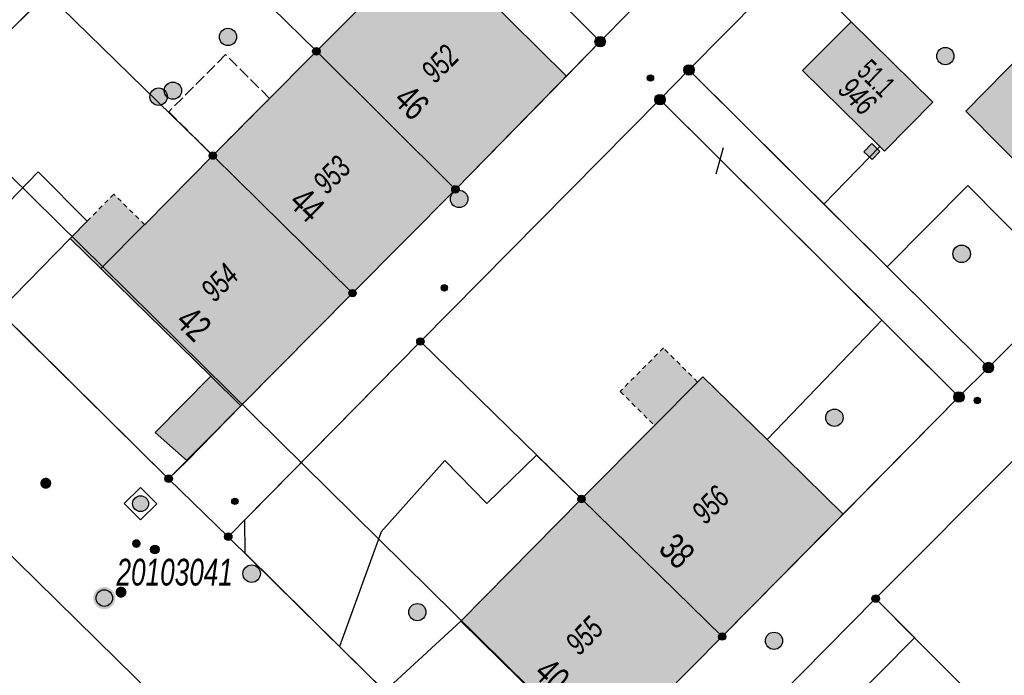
# Model space of a CAD drawing. Header units: metres. Extents: x 2695751 to 2696029, y 1260877 to 1261206.
# Tile 29 of 69: x 2695885 to 2695928, y 1260994 to 1261022. Entities that reach past the tile are written whole.
import ezdxf

# ---------------------------------------------------------------- set-up
doc = ezdxf.new("R2010")
doc.units = ezdxf.units.M
for name, pattern in [('AUSGEZOGEN', [0]), ('STRICHLINIE_S4', [0.66, 0.5, -0.16]), ('VERDECKT2_S2', [0.36, 0.2, -0.16])]:
    doc.linetypes.add(name, pattern=pattern)
for name, color, linetype in [('AV_Flächen (EO)', 7, 'AUSGEZOGEN'), ('AV_Gebäudeflächen (BB)', 7, 'AUSGEZOGEN'), ('AV_Gebäudeflächen (EO)', 7, 'AUSGEZOGEN'), ('AV_Haus-Nr.', 7, 'AUSGEZOGEN'), ('AV_Hinweislinien', 7, 'AUSGEZOGEN'), ('AV_Lagefixpunkt-Nr.', 7, 'AUSGEZOGEN'), ('AV_Linien (BB)', 7, 'AUSGEZOGEN'), ('AV_Linien (EO)', 7, 'AUSGEZOGEN'), ('AV_Proj. Gebäude', 7, 'AUSGEZOGEN'), ('AV_Versicherung-Nr.', 7, 'AUSGEZOGEN'), ('Liegenschaftsgrenzen', 7, 'AUSGEZOGEN'), ('PFAV', 255, 'AUSGEZOGEN'), ('PFAW', 255, 'AUSGEZOGEN'), ('PFGA', 255, 'AUSGEZOGEN'), ('PFWA', 255, 'AUSGEZOGEN'), ('RAEW', 8, 'AUSGEZOGEN'), ('RP_Abstandslinie', 7, 'AUSGEZOGEN')]:
    doc.layers.add(name, color=color, linetype=linetype)
doc.styles.add('ARIAL', font='arial.ttf')

msp = doc.modelspace()

# ---------------------------------------------------------------- hatches: boundary and pattern name
at = {"layer": 'AV_Gebäudeflächen (BB)', "true_color": 0xd2d2d2, "transparency": 33554687}
for points in [[(2695897.9, 1261021.11), (2695903.94, 1261015.11), (2695908.768, 1261020.027), (2695902.759, 1261025.985)], [(2695937.42, 1261017.75), (2695931.35, 1261023.84), (2695926.118, 1261018.508), (2695932.131, 1261012.441)], [(2695921.143, 1261022.387), (2695919.026, 1261020.278), (2695922.378, 1261016.974), (2695922.585, 1261016.77), (2695924.683, 1261018.898)], [(2695897.9, 1261021.11), (2695893.4, 1261016.58), (2695899.47, 1261010.6), (2695903.94, 1261015.11)], [(2695892.278, 1261003.317), (2695894.622, 1261005.71), (2695899.47, 1261010.6), (2695893.4, 1261016.58), (2695890.482, 1261013.628), (2695890.436, 1261013.582), (2695888.537, 1261011.67), (2695893.308, 1261006.997), (2695890.9, 1261004.54)], [(2695909.42, 1261001.66), (2695915.53, 1260995.68), (2695920.791, 1261001.002), (2695917.482, 1261004.242), (2695914.695, 1261006.97), (2695914.466, 1261006.739), (2695912.591, 1261004.852)], [(2695915.53, 1260995.68), (2695909.42, 1261001.66), (2695904.176, 1260996.349), (2695908.41, 1260992.194), (2695910.178, 1260990.46), (2695910.264, 1260990.376)]]:
    msp.add_hatch(color=254, dxfattribs=at).paths.add_polyline_path(points)
at = {"layer": 'AV_Gebäudeflächen (EO)', "true_color": 0xebebeb, "transparency": 33554687}
for points in [[(2695888.537, 1261011.67), (2695890.436, 1261013.582), (2695889.095, 1261014.907), (2695887.938, 1261013.726), (2695887.204, 1261012.976)], [(2695911.102, 1261006.332), (2695912.591, 1261004.852), (2695914.466, 1261006.739), (2695912.976, 1261008.219)]]:
    msp.add_hatch(color=7, dxfattribs=at).paths.add_polyline_path(points)
at = {"layer": 'PFAV', "transparency": 33554687}
for points in [[(2695910.457, 1261021.53), (2695910.453, 1261021.576), (2695910.439, 1261021.62), (2695910.417, 1261021.66), (2695910.387, 1261021.695), (2695910.35, 1261021.723), (2695910.309, 1261021.743), (2695910.264, 1261021.755), (2695910.218, 1261021.757), (2695910.173, 1261021.75), (2695910.13, 1261021.734), (2695910.091, 1261021.71), (2695910.057, 1261021.678), (2695910.031, 1261021.64), (2695910.013, 1261021.598), (2695910.004, 1261021.553), (2695910.004, 1261021.507), (2695910.013, 1261021.462), (2695910.031, 1261021.42), (2695910.057, 1261021.382), (2695910.091, 1261021.35), (2695910.13, 1261021.326), (2695910.173, 1261021.31), (2695910.218, 1261021.303), (2695910.264, 1261021.305), (2695910.309, 1261021.317), (2695910.35, 1261021.337), (2695910.387, 1261021.365), (2695910.417, 1261021.4), (2695910.439, 1261021.44), (2695910.453, 1261021.484)], [(2695898.062, 1261021.11), (2695898.059, 1261021.143), (2695898.049, 1261021.174), (2695898.033, 1261021.203), (2695898.012, 1261021.228), (2695897.986, 1261021.248), (2695897.956, 1261021.262), (2695897.925, 1261021.271), (2695897.892, 1261021.272), (2695897.859, 1261021.267), (2695897.828, 1261021.256), (2695897.801, 1261021.239), (2695897.777, 1261021.216), (2695897.758, 1261021.189), (2695897.745, 1261021.159), (2695897.738, 1261021.126), (2695897.738, 1261021.094), (2695897.745, 1261021.061), (2695897.758, 1261021.031), (2695897.777, 1261021.004), (2695897.801, 1261020.981), (2695897.828, 1261020.964), (2695897.859, 1261020.953), (2695897.892, 1261020.948), (2695897.925, 1261020.949), (2695897.956, 1261020.958), (2695897.986, 1261020.972), (2695898.012, 1261020.992), (2695898.033, 1261021.017), (2695898.049, 1261021.046), (2695898.059, 1261021.077)], [(2695914.317, 1261020.3), (2695914.313, 1261020.346), (2695914.299, 1261020.39), (2695914.277, 1261020.43), (2695914.247, 1261020.465), (2695914.21, 1261020.493), (2695914.169, 1261020.513), (2695914.124, 1261020.525), (2695914.078, 1261020.527), (2695914.033, 1261020.52), (2695913.99, 1261020.504), (2695913.951, 1261020.48), (2695913.917, 1261020.448), (2695913.891, 1261020.41), (2695913.873, 1261020.368), (2695913.864, 1261020.323), (2695913.864, 1261020.277), (2695913.873, 1261020.232), (2695913.891, 1261020.19), (2695913.917, 1261020.152), (2695913.951, 1261020.12), (2695913.99, 1261020.096), (2695914.033, 1261020.08), (2695914.078, 1261020.073), (2695914.124, 1261020.075), (2695914.169, 1261020.087), (2695914.21, 1261020.107), (2695914.247, 1261020.135), (2695914.277, 1261020.17), (2695914.299, 1261020.21), (2695914.313, 1261020.254)], [(2695913.057, 1261019.01), (2695913.053, 1261019.056), (2695913.039, 1261019.1), (2695913.017, 1261019.14), (2695912.987, 1261019.175), (2695912.95, 1261019.203), (2695912.909, 1261019.223), (2695912.864, 1261019.235), (2695912.818, 1261019.237), (2695912.773, 1261019.23), (2695912.73, 1261019.214), (2695912.691, 1261019.19), (2695912.657, 1261019.158), (2695912.631, 1261019.12), (2695912.613, 1261019.078), (2695912.604, 1261019.033), (2695912.604, 1261018.987), (2695912.613, 1261018.942), (2695912.631, 1261018.9), (2695912.657, 1261018.862), (2695912.691, 1261018.83), (2695912.73, 1261018.806), (2695912.773, 1261018.79), (2695912.818, 1261018.783), (2695912.864, 1261018.785), (2695912.909, 1261018.797), (2695912.95, 1261018.817), (2695912.987, 1261018.845), (2695913.017, 1261018.88), (2695913.039, 1261018.92), (2695913.053, 1261018.964)], [(2695893.562, 1261016.58), (2695893.559, 1261016.613), (2695893.549, 1261016.644), (2695893.533, 1261016.673), (2695893.512, 1261016.698), (2695893.486, 1261016.718), (2695893.456, 1261016.732), (2695893.425, 1261016.741), (2695893.392, 1261016.742), (2695893.359, 1261016.737), (2695893.328, 1261016.726), (2695893.301, 1261016.709), (2695893.277, 1261016.686), (2695893.258, 1261016.659), (2695893.245, 1261016.629), (2695893.238, 1261016.596), (2695893.238, 1261016.564), (2695893.245, 1261016.531), (2695893.258, 1261016.501), (2695893.277, 1261016.474), (2695893.301, 1261016.451), (2695893.328, 1261016.434), (2695893.359, 1261016.423), (2695893.392, 1261016.418), (2695893.425, 1261016.419), (2695893.456, 1261016.428), (2695893.486, 1261016.442), (2695893.512, 1261016.462), (2695893.533, 1261016.487), (2695893.549, 1261016.516), (2695893.559, 1261016.547)], [(2695904.102, 1261015.11), (2695904.099, 1261015.143), (2695904.089, 1261015.174), (2695904.073, 1261015.203), (2695904.052, 1261015.228), (2695904.026, 1261015.248), (2695903.996, 1261015.262), (2695903.965, 1261015.271), (2695903.932, 1261015.272), (2695903.899, 1261015.267), (2695903.868, 1261015.256), (2695903.841, 1261015.239), (2695903.817, 1261015.216), (2695903.798, 1261015.189), (2695903.785, 1261015.159), (2695903.778, 1261015.126), (2695903.778, 1261015.094), (2695903.785, 1261015.061), (2695903.798, 1261015.031), (2695903.817, 1261015.004), (2695903.841, 1261014.981), (2695903.868, 1261014.964), (2695903.899, 1261014.953), (2695903.932, 1261014.948), (2695903.965, 1261014.949), (2695903.996, 1261014.958), (2695904.026, 1261014.972), (2695904.052, 1261014.992), (2695904.073, 1261015.017), (2695904.089, 1261015.046), (2695904.099, 1261015.077)], [(2695899.632, 1261010.6), (2695899.629, 1261010.633), (2695899.619, 1261010.664), (2695899.603, 1261010.693), (2695899.582, 1261010.718), (2695899.556, 1261010.738), (2695899.526, 1261010.752), (2695899.495, 1261010.761), (2695899.462, 1261010.762), (2695899.429, 1261010.757), (2695899.398, 1261010.746), (2695899.371, 1261010.729), (2695899.347, 1261010.706), (2695899.328, 1261010.679), (2695899.315, 1261010.649), (2695899.308, 1261010.616), (2695899.308, 1261010.584), (2695899.315, 1261010.551), (2695899.328, 1261010.521), (2695899.347, 1261010.494), (2695899.371, 1261010.471), (2695899.398, 1261010.454), (2695899.429, 1261010.443), (2695899.462, 1261010.438), (2695899.495, 1261010.439), (2695899.526, 1261010.448), (2695899.556, 1261010.462), (2695899.582, 1261010.482), (2695899.603, 1261010.507), (2695899.619, 1261010.536), (2695899.629, 1261010.567)], [(2695902.582, 1261008.5), (2695902.579, 1261008.533), (2695902.569, 1261008.564), (2695902.553, 1261008.593), (2695902.532, 1261008.618), (2695902.506, 1261008.638), (2695902.476, 1261008.652), (2695902.445, 1261008.661), (2695902.412, 1261008.662), (2695902.379, 1261008.657), (2695902.348, 1261008.646), (2695902.321, 1261008.629), (2695902.297, 1261008.606), (2695902.278, 1261008.579), (2695902.265, 1261008.549), (2695902.258, 1261008.516), (2695902.258, 1261008.484), (2695902.265, 1261008.451), (2695902.278, 1261008.421), (2695902.297, 1261008.394), (2695902.321, 1261008.371), (2695902.348, 1261008.354), (2695902.379, 1261008.343), (2695902.412, 1261008.338), (2695902.445, 1261008.339), (2695902.476, 1261008.348), (2695902.506, 1261008.362), (2695902.532, 1261008.382), (2695902.553, 1261008.407), (2695902.569, 1261008.436), (2695902.579, 1261008.467)], [(2695927.327, 1261007.37), (2695927.323, 1261007.416), (2695927.309, 1261007.46), (2695927.287, 1261007.5), (2695927.257, 1261007.535), (2695927.22, 1261007.563), (2695927.179, 1261007.583), (2695927.134, 1261007.595), (2695927.088, 1261007.597), (2695927.043, 1261007.59), (2695927, 1261007.574), (2695926.961, 1261007.55), (2695926.927, 1261007.518), (2695926.901, 1261007.48), (2695926.883, 1261007.438), (2695926.874, 1261007.393), (2695926.874, 1261007.347), (2695926.883, 1261007.302), (2695926.901, 1261007.26), (2695926.927, 1261007.222), (2695926.961, 1261007.19), (2695927, 1261007.166), (2695927.043, 1261007.15), (2695927.088, 1261007.143), (2695927.134, 1261007.145), (2695927.179, 1261007.157), (2695927.22, 1261007.177), (2695927.257, 1261007.205), (2695927.287, 1261007.24), (2695927.309, 1261007.28), (2695927.323, 1261007.324)], [(2695926.047, 1261006.09), (2695926.043, 1261006.136), (2695926.029, 1261006.18), (2695926.007, 1261006.22), (2695925.977, 1261006.255), (2695925.94, 1261006.283), (2695925.899, 1261006.303), (2695925.854, 1261006.315), (2695925.808, 1261006.317), (2695925.763, 1261006.31), (2695925.72, 1261006.294), (2695925.681, 1261006.27), (2695925.647, 1261006.238), (2695925.621, 1261006.2), (2695925.603, 1261006.158), (2695925.594, 1261006.113), (2695925.594, 1261006.067), (2695925.603, 1261006.022), (2695925.621, 1261005.98), (2695925.647, 1261005.942), (2695925.681, 1261005.91), (2695925.72, 1261005.886), (2695925.763, 1261005.87), (2695925.808, 1261005.863), (2695925.854, 1261005.865), (2695925.899, 1261005.877), (2695925.94, 1261005.897), (2695925.977, 1261005.925), (2695926.007, 1261005.96), (2695926.029, 1261006), (2695926.043, 1261006.044)], [(2695891.642, 1261002.54), (2695891.639, 1261002.573), (2695891.629, 1261002.604), (2695891.613, 1261002.633), (2695891.592, 1261002.658), (2695891.566, 1261002.678), (2695891.536, 1261002.692), (2695891.505, 1261002.701), (2695891.472, 1261002.702), (2695891.439, 1261002.697), (2695891.408, 1261002.686), (2695891.381, 1261002.669), (2695891.357, 1261002.646), (2695891.338, 1261002.619), (2695891.325, 1261002.589), (2695891.318, 1261002.556), (2695891.318, 1261002.524), (2695891.325, 1261002.491), (2695891.338, 1261002.461), (2695891.357, 1261002.434), (2695891.381, 1261002.411), (2695891.408, 1261002.394), (2695891.439, 1261002.383), (2695891.472, 1261002.378), (2695891.505, 1261002.379), (2695891.536, 1261002.388), (2695891.566, 1261002.402), (2695891.592, 1261002.422), (2695891.613, 1261002.447), (2695891.629, 1261002.476), (2695891.639, 1261002.507)], [(2695909.582, 1261001.66), (2695909.579, 1261001.693), (2695909.569, 1261001.724), (2695909.553, 1261001.753), (2695909.532, 1261001.778), (2695909.506, 1261001.798), (2695909.476, 1261001.812), (2695909.445, 1261001.821), (2695909.412, 1261001.822), (2695909.379, 1261001.817), (2695909.348, 1261001.806), (2695909.321, 1261001.789), (2695909.297, 1261001.766), (2695909.278, 1261001.739), (2695909.265, 1261001.709), (2695909.258, 1261001.676), (2695909.258, 1261001.644), (2695909.265, 1261001.611), (2695909.278, 1261001.581), (2695909.297, 1261001.554), (2695909.321, 1261001.531), (2695909.348, 1261001.514), (2695909.379, 1261001.503), (2695909.412, 1261001.498), (2695909.445, 1261001.499), (2695909.476, 1261001.508), (2695909.506, 1261001.522), (2695909.532, 1261001.542), (2695909.553, 1261001.567), (2695909.569, 1261001.596), (2695909.579, 1261001.627)], [(2695894.232, 1261000.02), (2695894.229, 1261000.053), (2695894.219, 1261000.084), (2695894.203, 1261000.113), (2695894.182, 1261000.138), (2695894.156, 1261000.158), (2695894.126, 1261000.172), (2695894.095, 1261000.181), (2695894.062, 1261000.182), (2695894.029, 1261000.177), (2695893.998, 1261000.166), (2695893.971, 1261000.149), (2695893.947, 1261000.126), (2695893.928, 1261000.099), (2695893.915, 1261000.069), (2695893.908, 1261000.036), (2695893.908, 1261000.004), (2695893.915, 1260999.971), (2695893.928, 1260999.941), (2695893.947, 1260999.914), (2695893.971, 1260999.891), (2695893.998, 1260999.874), (2695894.029, 1260999.863), (2695894.062, 1260999.858), (2695894.095, 1260999.859), (2695894.126, 1260999.868), (2695894.156, 1260999.882), (2695894.182, 1260999.902), (2695894.203, 1260999.927), (2695894.219, 1260999.956), (2695894.229, 1260999.987)], [(2695889.167, 1260997.351), (2695889.158, 1260997.448), (2695889.128, 1260997.541), (2695889.081, 1260997.627), (2695889.017, 1260997.701), (2695888.94, 1260997.76), (2695888.853, 1260997.803), (2695888.758, 1260997.828), (2695888.661, 1260997.833), (2695888.564, 1260997.818), (2695888.473, 1260997.784), (2695888.39, 1260997.732), (2695888.319, 1260997.665), (2695888.263, 1260997.585), (2695888.225, 1260997.495), (2695888.205, 1260997.4), (2695888.205, 1260997.302), (2695888.225, 1260997.207), (2695888.263, 1260997.117), (2695888.319, 1260997.037), (2695888.39, 1260996.97), (2695888.473, 1260996.918), (2695888.564, 1260996.884), (2695888.661, 1260996.869), (2695888.758, 1260996.874), (2695888.853, 1260996.899), (2695888.94, 1260996.942), (2695889.017, 1260997.001), (2695889.081, 1260997.075), (2695889.128, 1260997.161), (2695889.158, 1260997.254)], [(2695922.362, 1260997.33), (2695922.359, 1260997.363), (2695922.349, 1260997.394), (2695922.333, 1260997.423), (2695922.312, 1260997.448), (2695922.286, 1260997.468), (2695922.256, 1260997.482), (2695922.225, 1260997.491), (2695922.192, 1260997.492), (2695922.159, 1260997.487), (2695922.128, 1260997.476), (2695922.101, 1260997.459), (2695922.077, 1260997.436), (2695922.058, 1260997.409), (2695922.045, 1260997.379), (2695922.038, 1260997.346), (2695922.038, 1260997.314), (2695922.045, 1260997.281), (2695922.058, 1260997.251), (2695922.077, 1260997.224), (2695922.101, 1260997.201), (2695922.128, 1260997.184), (2695922.159, 1260997.173), (2695922.192, 1260997.168), (2695922.225, 1260997.169), (2695922.256, 1260997.178), (2695922.286, 1260997.192), (2695922.312, 1260997.212), (2695922.333, 1260997.237), (2695922.349, 1260997.266), (2695922.359, 1260997.297)], [(2695915.692, 1260995.68), (2695915.689, 1260995.713), (2695915.679, 1260995.744), (2695915.663, 1260995.773), (2695915.642, 1260995.798), (2695915.616, 1260995.818), (2695915.586, 1260995.832), (2695915.555, 1260995.841), (2695915.522, 1260995.842), (2695915.489, 1260995.837), (2695915.458, 1260995.826), (2695915.431, 1260995.809), (2695915.407, 1260995.786), (2695915.388, 1260995.759), (2695915.375, 1260995.729), (2695915.368, 1260995.696), (2695915.368, 1260995.664), (2695915.375, 1260995.631), (2695915.388, 1260995.601), (2695915.407, 1260995.574), (2695915.431, 1260995.551), (2695915.458, 1260995.534), (2695915.489, 1260995.523), (2695915.522, 1260995.518), (2695915.555, 1260995.519), (2695915.586, 1260995.528), (2695915.616, 1260995.542), (2695915.642, 1260995.562), (2695915.663, 1260995.587), (2695915.679, 1260995.616), (2695915.689, 1260995.647)]]:
    msp.add_hatch(color=7, dxfattribs=at).paths.add_polyline_path(points)
at = {"layer": 'PFAW', "transparency": 33554687}
for color, points in [(7, [(2695894.433, 1261021.737), (2695894.425, 1261021.812), (2695894.403, 1261021.885), (2695894.366, 1261021.951), (2695894.316, 1261022.008), (2695894.256, 1261022.055), (2695894.188, 1261022.088), (2695894.115, 1261022.107), (2695894.039, 1261022.111), (2695893.964, 1261022.1), (2695893.893, 1261022.073), (2695893.828, 1261022.033), (2695893.773, 1261021.981), (2695893.73, 1261021.919), (2695893.7, 1261021.849), (2695893.685, 1261021.775), (2695893.685, 1261021.699), (2695893.7, 1261021.624), (2695893.73, 1261021.555), (2695893.773, 1261021.492), (2695893.828, 1261021.44), (2695893.893, 1261021.4), (2695893.964, 1261021.374), (2695894.039, 1261021.362), (2695894.115, 1261021.366), (2695894.188, 1261021.385), (2695894.256, 1261021.418), (2695894.316, 1261021.465), (2695894.366, 1261021.522), (2695894.403, 1261021.589), (2695894.425, 1261021.661)]), (7, [(2695925.499, 1261021.162), (2695925.441, 1261021.211), (2695925.375, 1261021.248), (2695925.302, 1261021.271), (2695925.227, 1261021.278), (2695925.151, 1261021.27), (2695925.079, 1261021.247), (2695925.013, 1261021.21), (2695924.955, 1261021.161), (2695924.909, 1261021.101), (2695924.876, 1261021.032), (2695924.857, 1261020.959), (2695924.853, 1261020.883), (2695924.865, 1261020.808), (2695924.891, 1261020.737), (2695924.932, 1261020.673), (2695924.984, 1261020.618), (2695925.046, 1261020.575), (2695925.116, 1261020.545), (2695925.191, 1261020.53), (2695925.267, 1261020.53), (2695925.341, 1261020.546), (2695925.41, 1261020.576), (2695925.473, 1261020.619), (2695925.525, 1261020.674), (2695925.565, 1261020.739), (2695925.591, 1261020.81), (2695925.602, 1261020.885), (2695925.598, 1261020.961), (2695925.579, 1261021.034), (2695925.545, 1261021.102)]), (7, [(2695892.042, 1261019.402), (2695892.034, 1261019.477), (2695892.012, 1261019.55), (2695891.975, 1261019.616), (2695891.925, 1261019.673), (2695891.865, 1261019.72), (2695891.797, 1261019.753), (2695891.724, 1261019.772), (2695891.648, 1261019.776), (2695891.573, 1261019.765), (2695891.502, 1261019.738), (2695891.437, 1261019.698), (2695891.382, 1261019.646), (2695891.339, 1261019.584), (2695891.309, 1261019.514), (2695891.294, 1261019.44), (2695891.294, 1261019.364), (2695891.309, 1261019.289), (2695891.339, 1261019.22), (2695891.382, 1261019.157), (2695891.437, 1261019.105), (2695891.502, 1261019.065), (2695891.573, 1261019.039), (2695891.648, 1261019.027), (2695891.724, 1261019.031), (2695891.797, 1261019.05), (2695891.865, 1261019.083), (2695891.925, 1261019.13), (2695891.975, 1261019.187), (2695892.012, 1261019.254), (2695892.034, 1261019.326)]), (253, [(2695891.422, 1261019.139), (2695891.414, 1261019.215), (2695891.391, 1261019.288), (2695891.354, 1261019.355), (2695891.304, 1261019.414), (2695891.243, 1261019.461), (2695891.174, 1261019.494), (2695891.1, 1261019.514), (2695891.024, 1261019.517), (2695890.948, 1261019.506), (2695890.876, 1261019.479), (2695890.811, 1261019.439), (2695890.755, 1261019.386), (2695890.712, 1261019.323), (2695890.681, 1261019.252), (2695890.666, 1261019.177), (2695890.666, 1261019.101), (2695890.681, 1261019.026), (2695890.712, 1261018.955), (2695890.755, 1261018.892), (2695890.811, 1261018.839), (2695890.876, 1261018.799), (2695890.948, 1261018.772), (2695891.024, 1261018.761), (2695891.1, 1261018.764), (2695891.174, 1261018.784), (2695891.243, 1261018.817), (2695891.304, 1261018.864), (2695891.354, 1261018.923), (2695891.391, 1261018.99), (2695891.414, 1261019.063)]), (7, [(2695921.682, 1261016.75), (2695922.042, 1261016.404), (2695922.388, 1261016.764), (2695922.028, 1261017.11)]), (253, [(2695904.482, 1261014.696), (2695904.474, 1261014.772), (2695904.451, 1261014.845), (2695904.414, 1261014.912), (2695904.364, 1261014.971), (2695904.303, 1261015.018), (2695904.235, 1261015.051), (2695904.16, 1261015.071), (2695904.084, 1261015.074), (2695904.008, 1261015.063), (2695903.936, 1261015.036), (2695903.871, 1261014.996), (2695903.815, 1261014.943), (2695903.772, 1261014.88), (2695903.741, 1261014.809), (2695903.726, 1261014.734), (2695903.726, 1261014.658), (2695903.741, 1261014.583), (2695903.772, 1261014.512), (2695903.815, 1261014.449), (2695903.871, 1261014.396), (2695903.936, 1261014.356), (2695904.008, 1261014.329), (2695904.084, 1261014.318), (2695904.16, 1261014.321), (2695904.235, 1261014.341), (2695904.303, 1261014.374), (2695904.364, 1261014.421), (2695904.414, 1261014.48), (2695904.451, 1261014.547), (2695904.474, 1261014.62)]), (253, [(2695926.318, 1261012.311), (2695926.31, 1261012.387), (2695926.287, 1261012.46), (2695926.25, 1261012.527), (2695926.2, 1261012.586), (2695926.139, 1261012.633), (2695926.07, 1261012.666), (2695925.996, 1261012.686), (2695925.92, 1261012.689), (2695925.844, 1261012.678), (2695925.772, 1261012.651), (2695925.707, 1261012.611), (2695925.651, 1261012.558), (2695925.608, 1261012.495), (2695925.577, 1261012.424), (2695925.562, 1261012.349), (2695925.562, 1261012.273), (2695925.577, 1261012.198), (2695925.608, 1261012.127), (2695925.651, 1261012.064), (2695925.707, 1261012.011), (2695925.772, 1261011.971), (2695925.844, 1261011.944), (2695925.92, 1261011.933), (2695925.996, 1261011.936), (2695926.07, 1261011.956), (2695926.139, 1261011.989), (2695926.2, 1261012.036), (2695926.25, 1261012.095), (2695926.287, 1261012.162), (2695926.31, 1261012.235)]), (253, [(2695920.789, 1261005.189), (2695920.781, 1261005.265), (2695920.758, 1261005.338), (2695920.721, 1261005.405), (2695920.671, 1261005.464), (2695920.61, 1261005.511), (2695920.541, 1261005.544), (2695920.467, 1261005.564), (2695920.391, 1261005.567), (2695920.315, 1261005.556), (2695920.243, 1261005.529), (2695920.178, 1261005.489), (2695920.122, 1261005.436), (2695920.079, 1261005.373), (2695920.048, 1261005.302), (2695920.033, 1261005.227), (2695920.033, 1261005.151), (2695920.048, 1261005.076), (2695920.079, 1261005.005), (2695920.122, 1261004.942), (2695920.178, 1261004.889), (2695920.243, 1261004.849), (2695920.315, 1261004.822), (2695920.391, 1261004.811), (2695920.467, 1261004.814), (2695920.541, 1261004.834), (2695920.61, 1261004.867), (2695920.671, 1261004.914), (2695920.721, 1261004.973), (2695920.758, 1261005.04), (2695920.781, 1261005.113)]), (253, [(2695895.465, 1260998.414), (2695895.457, 1260998.49), (2695895.434, 1260998.563), (2695895.397, 1260998.63), (2695895.347, 1260998.689), (2695895.286, 1260998.736), (2695895.217, 1260998.769), (2695895.143, 1260998.789), (2695895.067, 1260998.792), (2695894.991, 1260998.781), (2695894.919, 1260998.754), (2695894.854, 1260998.714), (2695894.798, 1260998.661), (2695894.755, 1260998.598), (2695894.724, 1260998.527), (2695894.709, 1260998.452), (2695894.709, 1260998.376), (2695894.724, 1260998.301), (2695894.755, 1260998.23), (2695894.798, 1260998.167), (2695894.854, 1260998.114), (2695894.919, 1260998.074), (2695894.991, 1260998.047), (2695895.067, 1260998.036), (2695895.143, 1260998.039), (2695895.217, 1260998.059), (2695895.286, 1260998.092), (2695895.347, 1260998.139), (2695895.397, 1260998.198), (2695895.434, 1260998.265), (2695895.457, 1260998.338)]), (7, [(2695902.661, 1260996.741), (2695902.653, 1260996.816), (2695902.631, 1260996.889), (2695902.594, 1260996.955), (2695902.544, 1260997.012), (2695902.484, 1260997.059), (2695902.416, 1260997.092), (2695902.343, 1260997.111), (2695902.267, 1260997.115), (2695902.192, 1260997.104), (2695902.121, 1260997.077), (2695902.056, 1260997.037), (2695902.001, 1260996.985), (2695901.958, 1260996.923), (2695901.928, 1260996.853), (2695901.913, 1260996.779), (2695901.913, 1260996.703), (2695901.928, 1260996.628), (2695901.958, 1260996.559), (2695902.001, 1260996.496), (2695902.056, 1260996.444), (2695902.121, 1260996.404), (2695902.192, 1260996.378), (2695902.267, 1260996.366), (2695902.343, 1260996.37), (2695902.416, 1260996.389), (2695902.484, 1260996.422), (2695902.544, 1260996.469), (2695902.594, 1260996.526), (2695902.631, 1260996.593), (2695902.653, 1260996.665)]), (7, [(2695918.159, 1260995.496), (2695918.151, 1260995.571), (2695918.129, 1260995.644), (2695918.092, 1260995.71), (2695918.042, 1260995.767), (2695917.982, 1260995.814), (2695917.914, 1260995.847), (2695917.841, 1260995.866), (2695917.765, 1260995.87), (2695917.69, 1260995.859), (2695917.619, 1260995.832), (2695917.554, 1260995.792), (2695917.499, 1260995.74), (2695917.456, 1260995.678), (2695917.426, 1260995.608), (2695917.411, 1260995.534), (2695917.411, 1260995.458), (2695917.426, 1260995.383), (2695917.456, 1260995.314), (2695917.499, 1260995.251), (2695917.554, 1260995.199), (2695917.619, 1260995.159), (2695917.69, 1260995.133), (2695917.765, 1260995.121), (2695917.841, 1260995.125), (2695917.914, 1260995.144), (2695917.982, 1260995.177), (2695918.042, 1260995.224), (2695918.092, 1260995.281), (2695918.129, 1260995.348), (2695918.151, 1260995.42)])]:
    msp.add_hatch(color=color, dxfattribs=at).paths.add_polyline_path(points)
at = {"layer": 'PFAW', "lineweight": 25, "transparency": 33554687}
msp.add_hatch(color=7, dxfattribs=at).paths.add_polyline_path([(2695890.503, 1261001.211), (2695890.548, 1261001.265), (2695890.58, 1261001.327), (2695890.599, 1261001.394), (2695890.605, 1261001.463), (2695890.596, 1261001.532), (2695890.574, 1261001.598), (2695890.539, 1261001.658), (2695890.492, 1261001.71), (2695890.436, 1261001.751), (2695890.373, 1261001.78), (2695890.305, 1261001.796), (2695890.236, 1261001.798), (2695890.167, 1261001.786), (2695890.103, 1261001.76), (2695890.044, 1261001.722), (2695889.995, 1261001.673), (2695889.957, 1261001.615), (2695889.931, 1261001.55), (2695889.918, 1261001.482), (2695889.92, 1261001.412), (2695889.935, 1261001.345), (2695889.964, 1261001.281), (2695890.005, 1261001.225), (2695890.057, 1261001.178), (2695890.117, 1261001.143), (2695890.183, 1261001.12), (2695890.251, 1261001.111), (2695890.321, 1261001.117), (2695890.388, 1261001.135), (2695890.449, 1261001.168)])
at = {"layer": 'PFGA', "transparency": 33554687}
msp.add_hatch(color=7, dxfattribs=at).paths.add_polyline_path([(2695891.017, 1260999.595), (2695890.987, 1260999.619), (2695890.954, 1260999.637), (2695890.917, 1260999.648), (2695890.88, 1260999.65), (2695890.842, 1260999.646), (2695890.806, 1260999.633), (2695890.773, 1260999.614), (2695890.745, 1260999.589), (2695890.723, 1260999.558), (2695890.707, 1260999.524), (2695890.698, 1260999.487), (2695890.697, 1260999.449), (2695890.704, 1260999.412), (2695890.718, 1260999.376), (2695890.739, 1260999.345), (2695890.765, 1260999.318), (2695890.797, 1260999.297), (2695890.832, 1260999.283), (2695890.869, 1260999.276), (2695890.907, 1260999.277), (2695890.944, 1260999.285), (2695890.979, 1260999.301), (2695891.009, 1260999.324), (2695891.035, 1260999.352), (2695891.054, 1260999.384), (2695891.067, 1260999.42), (2695891.071, 1260999.458), (2695891.069, 1260999.496), (2695891.058, 1260999.532), (2695891.041, 1260999.566)])
at = {"layer": 'PFWA', "transparency": 33554687}
for points in [[(2695886.308, 1261002.513), (2695886.29, 1261002.528), (2695886.27, 1261002.542), (2695886.249, 1261002.554), (2695886.227, 1261002.564), (2695886.204, 1261002.572), (2695886.181, 1261002.577), (2695886.157, 1261002.579), (2695886.133, 1261002.58), (2695886.109, 1261002.577), (2695886.085, 1261002.573), (2695886.062, 1261002.566), (2695886.04, 1261002.557), (2695886.018, 1261002.545), (2695885.999, 1261002.532), (2695885.98, 1261002.516), (2695885.963, 1261002.499), (2695885.948, 1261002.48), (2695885.935, 1261002.46), (2695885.925, 1261002.438), (2695885.916, 1261002.416), (2695885.91, 1261002.392), (2695885.906, 1261002.369), (2695885.904, 1261002.345), (2695885.905, 1261002.321), (2695885.909, 1261002.297), (2695885.914, 1261002.273), (2695885.922, 1261002.251), (2695885.933, 1261002.229), (2695885.945, 1261002.208), (2695885.96, 1261002.189), (2695885.976, 1261002.171), (2695885.994, 1261002.156), (2695886.014, 1261002.142), (2695886.035, 1261002.13), (2695886.057, 1261002.12), (2695886.08, 1261002.112), (2695886.103, 1261002.107), (2695886.127, 1261002.105), (2695886.151, 1261002.104), (2695886.175, 1261002.107), (2695886.199, 1261002.111), (2695886.222, 1261002.118), (2695886.244, 1261002.127), (2695886.266, 1261002.139), (2695886.285, 1261002.152), (2695886.304, 1261002.168), (2695886.321, 1261002.185), (2695886.336, 1261002.204), (2695886.349, 1261002.224), (2695886.359, 1261002.246), (2695886.368, 1261002.268), (2695886.374, 1261002.292), (2695886.378, 1261002.315), (2695886.38, 1261002.339), (2695886.379, 1261002.363), (2695886.375, 1261002.387), (2695886.37, 1261002.411), (2695886.362, 1261002.433), (2695886.351, 1261002.455), (2695886.339, 1261002.476), (2695886.324, 1261002.495)], [(2695889.945, 1260999.854), (2695889.932, 1260999.84), (2695889.921, 1260999.825), (2695889.911, 1260999.808), (2695889.904, 1260999.791), (2695889.898, 1260999.773), (2695889.893, 1260999.754), (2695889.891, 1260999.736), (2695889.891, 1260999.717), (2695889.892, 1260999.698), (2695889.896, 1260999.679), (2695889.901, 1260999.661), (2695889.908, 1260999.643), (2695889.917, 1260999.626), (2695889.927, 1260999.61), (2695889.939, 1260999.596), (2695889.953, 1260999.582), (2695889.968, 1260999.57), (2695889.983, 1260999.56), (2695890, 1260999.551), (2695890.018, 1260999.544), (2695890.036, 1260999.539), (2695890.055, 1260999.536), (2695890.074, 1260999.535), (2695890.093, 1260999.535), (2695890.112, 1260999.538), (2695890.13, 1260999.542), (2695890.148, 1260999.548), (2695890.165, 1260999.556), (2695890.182, 1260999.566), (2695890.197, 1260999.577), (2695890.211, 1260999.59), (2695890.224, 1260999.604), (2695890.235, 1260999.619), (2695890.245, 1260999.636), (2695890.252, 1260999.653), (2695890.258, 1260999.671), (2695890.263, 1260999.69), (2695890.265, 1260999.708), (2695890.265, 1260999.727), (2695890.264, 1260999.746), (2695890.26, 1260999.765), (2695890.255, 1260999.783), (2695890.248, 1260999.801), (2695890.239, 1260999.818), (2695890.229, 1260999.834), (2695890.217, 1260999.848), (2695890.203, 1260999.862), (2695890.188, 1260999.874), (2695890.173, 1260999.884), (2695890.156, 1260999.893), (2695890.138, 1260999.9), (2695890.12, 1260999.905), (2695890.101, 1260999.908), (2695890.082, 1260999.909), (2695890.063, 1260999.909), (2695890.044, 1260999.906), (2695890.026, 1260999.902), (2695890.008, 1260999.896), (2695889.991, 1260999.888), (2695889.974, 1260999.878), (2695889.959, 1260999.867)], [(2695889.243, 1260997.776), (2695889.227, 1260997.758), (2695889.213, 1260997.738), (2695889.201, 1260997.717), (2695889.191, 1260997.695), (2695889.183, 1260997.673), (2695889.178, 1260997.649), (2695889.175, 1260997.625), (2695889.174, 1260997.601), (2695889.176, 1260997.577), (2695889.181, 1260997.553), (2695889.187, 1260997.53), (2695889.196, 1260997.508), (2695889.208, 1260997.487), (2695889.221, 1260997.467), (2695889.236, 1260997.448), (2695889.253, 1260997.431), (2695889.272, 1260997.416), (2695889.292, 1260997.403), (2695889.313, 1260997.392), (2695889.336, 1260997.383), (2695889.359, 1260997.376), (2695889.383, 1260997.372), (2695889.407, 1260997.37), (2695889.431, 1260997.371), (2695889.455, 1260997.374), (2695889.478, 1260997.38), (2695889.501, 1260997.387), (2695889.523, 1260997.398), (2695889.543, 1260997.41), (2695889.563, 1260997.424), (2695889.581, 1260997.44), (2695889.597, 1260997.458), (2695889.611, 1260997.478), (2695889.623, 1260997.499), (2695889.633, 1260997.521), (2695889.641, 1260997.543), (2695889.646, 1260997.567), (2695889.649, 1260997.591), (2695889.65, 1260997.615), (2695889.648, 1260997.639), (2695889.643, 1260997.663), (2695889.637, 1260997.686), (2695889.628, 1260997.708), (2695889.616, 1260997.729), (2695889.603, 1260997.749), (2695889.588, 1260997.768), (2695889.571, 1260997.785), (2695889.552, 1260997.8), (2695889.532, 1260997.813), (2695889.511, 1260997.824), (2695889.488, 1260997.833), (2695889.465, 1260997.84), (2695889.441, 1260997.844), (2695889.417, 1260997.846), (2695889.393, 1260997.845), (2695889.369, 1260997.842), (2695889.346, 1260997.836), (2695889.323, 1260997.829), (2695889.301, 1260997.818), (2695889.281, 1260997.806), (2695889.261, 1260997.792)]]:
    msp.add_hatch(color=7, dxfattribs=at).paths.add_polyline_path(points)
at = {"layer": 'RAEW', "transparency": 33554687}
for points in [[(2695912.278, 1261019.955), (2695912.278, 1261019.941), (2695912.28, 1261019.927), (2695912.284, 1261019.914), (2695912.289, 1261019.901), (2695912.295, 1261019.888), (2695912.302, 1261019.876), (2695912.311, 1261019.865), (2695912.32, 1261019.855), (2695912.331, 1261019.846), (2695912.342, 1261019.838), (2695912.354, 1261019.832), (2695912.367, 1261019.826), (2695912.381, 1261019.822), (2695912.394, 1261019.819), (2695912.408, 1261019.818), (2695912.422, 1261019.818), (2695912.436, 1261019.819), (2695912.449, 1261019.822), (2695912.463, 1261019.826), (2695912.476, 1261019.832), (2695912.488, 1261019.838), (2695912.499, 1261019.846), (2695912.51, 1261019.855), (2695912.519, 1261019.865), (2695912.528, 1261019.876), (2695912.535, 1261019.888), (2695912.541, 1261019.901), (2695912.546, 1261019.914), (2695912.55, 1261019.927), (2695912.552, 1261019.941), (2695912.552, 1261019.955), (2695912.552, 1261019.969), (2695912.55, 1261019.983), (2695912.546, 1261019.996), (2695912.541, 1261020.009), (2695912.535, 1261020.022), (2695912.528, 1261020.034), (2695912.519, 1261020.045), (2695912.51, 1261020.055), (2695912.499, 1261020.064), (2695912.488, 1261020.072), (2695912.476, 1261020.078), (2695912.463, 1261020.084), (2695912.449, 1261020.088), (2695912.436, 1261020.091), (2695912.422, 1261020.092), (2695912.408, 1261020.092), (2695912.394, 1261020.091), (2695912.381, 1261020.088), (2695912.367, 1261020.084), (2695912.354, 1261020.078), (2695912.342, 1261020.072), (2695912.331, 1261020.064), (2695912.32, 1261020.055), (2695912.311, 1261020.045), (2695912.302, 1261020.034), (2695912.295, 1261020.022), (2695912.289, 1261020.009), (2695912.284, 1261019.996), (2695912.28, 1261019.983), (2695912.278, 1261019.969)], [(2695903.323, 1261010.832), (2695903.323, 1261010.818), (2695903.325, 1261010.804), (2695903.329, 1261010.791), (2695903.334, 1261010.778), (2695903.34, 1261010.765), (2695903.347, 1261010.753), (2695903.356, 1261010.742), (2695903.365, 1261010.732), (2695903.376, 1261010.723), (2695903.387, 1261010.715), (2695903.399, 1261010.709), (2695903.412, 1261010.703), (2695903.426, 1261010.699), (2695903.439, 1261010.696), (2695903.453, 1261010.695), (2695903.467, 1261010.695), (2695903.481, 1261010.696), (2695903.494, 1261010.699), (2695903.508, 1261010.703), (2695903.521, 1261010.709), (2695903.533, 1261010.715), (2695903.544, 1261010.723), (2695903.555, 1261010.732), (2695903.564, 1261010.742), (2695903.573, 1261010.753), (2695903.58, 1261010.765), (2695903.586, 1261010.778), (2695903.591, 1261010.791), (2695903.595, 1261010.804), (2695903.597, 1261010.818), (2695903.597, 1261010.832), (2695903.597, 1261010.846), (2695903.595, 1261010.86), (2695903.591, 1261010.873), (2695903.586, 1261010.886), (2695903.58, 1261010.899), (2695903.573, 1261010.911), (2695903.564, 1261010.922), (2695903.555, 1261010.932), (2695903.544, 1261010.941), (2695903.533, 1261010.949), (2695903.521, 1261010.955), (2695903.508, 1261010.961), (2695903.494, 1261010.965), (2695903.481, 1261010.968), (2695903.467, 1261010.969), (2695903.453, 1261010.969), (2695903.439, 1261010.968), (2695903.426, 1261010.965), (2695903.412, 1261010.961), (2695903.399, 1261010.955), (2695903.387, 1261010.949), (2695903.376, 1261010.941), (2695903.365, 1261010.932), (2695903.356, 1261010.922), (2695903.347, 1261010.911), (2695903.34, 1261010.899), (2695903.334, 1261010.886), (2695903.329, 1261010.873), (2695903.325, 1261010.86), (2695903.323, 1261010.846)], [(2695926.485, 1261005.939), (2695926.485, 1261005.925), (2695926.487, 1261005.911), (2695926.491, 1261005.898), (2695926.496, 1261005.885), (2695926.502, 1261005.872), (2695926.509, 1261005.86), (2695926.518, 1261005.849), (2695926.527, 1261005.839), (2695926.538, 1261005.83), (2695926.549, 1261005.822), (2695926.561, 1261005.816), (2695926.574, 1261005.81), (2695926.588, 1261005.806), (2695926.601, 1261005.803), (2695926.615, 1261005.802), (2695926.629, 1261005.802), (2695926.643, 1261005.803), (2695926.656, 1261005.806), (2695926.67, 1261005.81), (2695926.683, 1261005.816), (2695926.695, 1261005.822), (2695926.706, 1261005.83), (2695926.717, 1261005.839), (2695926.726, 1261005.849), (2695926.735, 1261005.86), (2695926.742, 1261005.872), (2695926.748, 1261005.885), (2695926.753, 1261005.898), (2695926.757, 1261005.911), (2695926.759, 1261005.925), (2695926.759, 1261005.939), (2695926.759, 1261005.953), (2695926.757, 1261005.967), (2695926.753, 1261005.98), (2695926.748, 1261005.993), (2695926.742, 1261006.006), (2695926.735, 1261006.018), (2695926.726, 1261006.029), (2695926.717, 1261006.039), (2695926.706, 1261006.048), (2695926.695, 1261006.056), (2695926.683, 1261006.062), (2695926.67, 1261006.068), (2695926.656, 1261006.072), (2695926.643, 1261006.075), (2695926.629, 1261006.076), (2695926.615, 1261006.076), (2695926.601, 1261006.075), (2695926.588, 1261006.072), (2695926.574, 1261006.068), (2695926.561, 1261006.062), (2695926.549, 1261006.056), (2695926.538, 1261006.048), (2695926.527, 1261006.039), (2695926.518, 1261006.029), (2695926.509, 1261006.018), (2695926.502, 1261006.006), (2695926.496, 1261005.993), (2695926.491, 1261005.98), (2695926.487, 1261005.967), (2695926.485, 1261005.953)], [(2695894.222, 1261001.552), (2695894.222, 1261001.538), (2695894.224, 1261001.524), (2695894.228, 1261001.511), (2695894.233, 1261001.498), (2695894.239, 1261001.485), (2695894.246, 1261001.473), (2695894.255, 1261001.462), (2695894.264, 1261001.452), (2695894.275, 1261001.443), (2695894.286, 1261001.435), (2695894.298, 1261001.429), (2695894.311, 1261001.423), (2695894.325, 1261001.419), (2695894.338, 1261001.416), (2695894.352, 1261001.415), (2695894.366, 1261001.415), (2695894.38, 1261001.416), (2695894.393, 1261001.419), (2695894.407, 1261001.423), (2695894.42, 1261001.429), (2695894.432, 1261001.435), (2695894.443, 1261001.443), (2695894.454, 1261001.452), (2695894.463, 1261001.462), (2695894.472, 1261001.473), (2695894.479, 1261001.485), (2695894.485, 1261001.498), (2695894.49, 1261001.511), (2695894.494, 1261001.524), (2695894.496, 1261001.538), (2695894.496, 1261001.552), (2695894.496, 1261001.566), (2695894.494, 1261001.58), (2695894.49, 1261001.593), (2695894.485, 1261001.606), (2695894.479, 1261001.619), (2695894.472, 1261001.631), (2695894.463, 1261001.642), (2695894.454, 1261001.652), (2695894.443, 1261001.661), (2695894.432, 1261001.669), (2695894.42, 1261001.675), (2695894.407, 1261001.681), (2695894.393, 1261001.685), (2695894.38, 1261001.688), (2695894.366, 1261001.689), (2695894.352, 1261001.689), (2695894.338, 1261001.688), (2695894.325, 1261001.685), (2695894.311, 1261001.681), (2695894.298, 1261001.675), (2695894.286, 1261001.669), (2695894.275, 1261001.661), (2695894.264, 1261001.652), (2695894.255, 1261001.642), (2695894.246, 1261001.631), (2695894.239, 1261001.619), (2695894.233, 1261001.606), (2695894.228, 1261001.593), (2695894.224, 1261001.58), (2695894.222, 1261001.566)]]:
    msp.add_hatch(color=1, dxfattribs=at).paths.add_polyline_path(points)

# ---------------------------------------------------------------- linework, layer by layer
at = {"layer": 'AV_Flächen (EO)', "color": 7, "linetype": 'AUSGEZOGEN', "transparency": 33554687}
for p, q in [((2695888.537, 1261011.67), (2695890.436, 1261013.582)), ((2695887.204, 1261012.976), (2695888.537, 1261011.67)), ((2695912.591, 1261004.852), (2695914.466, 1261006.739))]:
    msp.add_line(p, q, dxfattribs=at)
at = {"layer": 'AV_Flächen (EO)', "color": 7, "linetype": 'VERDECKT2_S2', "transparency": 33554687}
msp.add_line((2695911.102, 1261006.332), (2695912.591, 1261004.852), dxfattribs=at)
for points in [[(2695890.436, 1261013.582), (2695889.095, 1261014.907), (2695887.938, 1261013.726), (2695887.204, 1261012.976)], [(2695914.466, 1261006.739), (2695912.976, 1261008.219), (2695911.102, 1261006.332)]]:
    msp.add_lwpolyline(points, dxfattribs=at)
at = {"layer": 'AV_Hinweislinien', "color": 7, "linetype": 'AUSGEZOGEN', "transparency": 33554687}
msp.add_line((2695915.277, 1261015.78), (2695915.596, 1261016.933), dxfattribs=at)
at = {"layer": 'AV_Linien (BB)', "color": 7, "linetype": 'AUSGEZOGEN', "transparency": 33554687}
for p, q in [((2695914.09, 1261020.3), (2695918.607, 1261024.887)), ((2695921.143, 1261022.387), (2695918.607, 1261024.887)), ((2695908.768, 1261020.027), (2695910.23, 1261021.53)), ((2695893.4, 1261016.58), (2695897.9, 1261021.11)), ((2695897.9, 1261021.11), (2695903.94, 1261015.11)), ((2695919.951, 1261014.475), (2695914.09, 1261020.3)), ((2695908.768, 1261020.027), (2695903.94, 1261015.11)), ((2695912.83, 1261019.01), (2695922.469, 1261009.423)), ((2695922.378, 1261016.974), (2695919.951, 1261014.475)), ((2695899.47, 1261010.6), (2695893.4, 1261016.58)), ((2695903.94, 1261015.11), (2695899.47, 1261010.6)), ((2695922.696, 1261011.746), (2695919.951, 1261014.475)), ((2695927.1, 1261007.37), (2695922.696, 1261011.746)), ((2695930.578, 1261010.869), (2695927.1, 1261007.37)), ((2695891.48, 1261002.54), (2695884.098, 1261009.816)), ((2695917.482, 1261004.242), (2695922.469, 1261009.423)), ((2695925.82, 1261006.09), (2695922.469, 1261009.423)), ((2695920.791, 1261001.002), (2695925.82, 1261006.09)), ((2695917.482, 1261004.242), (2695920.791, 1261001.002)), ((2695922.2, 1260997.33), (2695928.4, 1261003.56)), ((2695891.48, 1261002.54), (2695892.278, 1261003.317)), ((2695904.176, 1260996.349), (2695909.42, 1261001.66)), ((2695909.42, 1261001.66), (2695915.53, 1260995.68)), ((2695920.791, 1261001.002), (2695915.53, 1260995.68)), ((2695894.803, 1260999.297), (2695894.786, 1261000.747)), ((2695898.901, 1260995.255), (2695894.803, 1260999.297)), ((2695917.69, 1260992.78), (2695922.2, 1260997.33)), ((2695904.176, 1260996.349), (2695900.881, 1260993.303)), ((2695915.53, 1260995.68), (2695910.264, 1260990.376)), ((2695900.881, 1260993.303), (2695898.901, 1260995.255))]:
    msp.add_line(p, q, dxfattribs=at)
for points in [[(2695910.23, 1261021.53), (2695898.62, 1261033.23), (2695897.23, 1261034.62)], [(2695879.223, 1261016.686), (2695886.2, 1261023.62), (2695890.74, 1261028.14), (2695891.281, 1261028.681)], [(2695897.9, 1261021.11), (2695902.759, 1261025.985), (2695908.768, 1261020.027)], [(2695932.131, 1261012.441), (2695926.118, 1261018.508), (2695931.35, 1261023.84)], [(2695922.378, 1261016.974), (2695919.026, 1261020.278), (2695921.143, 1261022.387)], [(2695921.143, 1261022.387), (2695924.683, 1261018.898), (2695922.585, 1261016.77), (2695922.378, 1261016.974)], [(2695894.786, 1261000.747), (2695902.42, 1261008.5), (2695912.83, 1261019.01)], [(2695892.278, 1261003.317), (2695890.9, 1261004.54), (2695893.308, 1261006.997), (2695888.537, 1261011.67), (2695890.436, 1261013.582), (2695890.482, 1261013.628), (2695893.4, 1261016.58)], [(2695881.969, 1261011.915), (2695885.808, 1261015.881), (2695887.938, 1261013.726), (2695887.204, 1261012.976), (2695884.098, 1261009.816)], [(2695922.696, 1261011.746), (2695926.199, 1261015.278), (2695930.578, 1261010.869)], [(2695899.47, 1261010.6), (2695894.622, 1261005.71), (2695892.278, 1261003.317)], [(2695909.42, 1261001.66), (2695912.591, 1261004.852), (2695914.466, 1261006.739), (2695914.695, 1261006.97), (2695917.482, 1261004.242)], [(2695909.42, 1261001.66), (2695907.467, 1261003.568), (2695905.304, 1261001.461), (2695903.483, 1261003.33), (2695900.721, 1261000.233), (2695898.901, 1260995.255)], [(2695922.2, 1260997.33), (2695923.893, 1260995.629), (2695919.387, 1260991.083), (2695917.69, 1260992.78)], [(2695910.264, 1260990.376), (2695910.178, 1260990.46), (2695908.41, 1260992.194), (2695904.176, 1260996.349)]]:
    msp.add_lwpolyline(points, dxfattribs=at)
at = {"layer": 'AV_Linien (EO)', "color": 7, "linetype": 'AUSGEZOGEN', "transparency": 33554687}
msp.add_line((2695893.308, 1261006.997), (2695894.622, 1261005.71), dxfattribs=at)
at = {"layer": 'AV_Proj. Gebäude', "color": 8, "linetype": 'STRICHLINIE_S4', "transparency": 33554687}
msp.add_lwpolyline([(2695891.484, 1261018.483), (2695893.4, 1261016.58), (2695895.867, 1261019.063), (2695893.951, 1261020.966), (2695891.484, 1261018.483)], close=True, dxfattribs=at)
at = {"layer": 'Liegenschaftsgrenzen', "color": 7, "linetype": 'AUSGEZOGEN', "transparency": 33554687}
for p, q in [((2695924.42, 1261030.79), (2695914.09, 1261020.3)), ((2695886.2, 1261023.62), (2695878.18, 1261015.65)), ((2695911.49, 1261022.81), (2695910.23, 1261021.53)), ((2695903.94, 1261015.11), (2695910.23, 1261021.53)), ((2695914.09, 1261020.3), (2695912.83, 1261019.01)), ((2695914.09, 1261020.3), (2695927.1, 1261007.37)), ((2695912.83, 1261019.01), (2695902.42, 1261008.5)), ((2695912.83, 1261019.01), (2695925.82, 1261006.09)), ((2695937.42, 1261017.75), (2695927.1, 1261007.37)), ((2695878.18, 1261015.65), (2695891.48, 1261002.54)), ((2695903.94, 1261015.11), (2695899.47, 1261010.6)), ((2695891.48, 1261002.54), (2695899.47, 1261010.6)), ((2695902.42, 1261008.5), (2695894.07, 1261000.02)), ((2695927.1, 1261007.37), (2695925.82, 1261006.09)), ((2695925.82, 1261006.09), (2695915.53, 1260995.68)), ((2695928.4, 1261003.56), (2695922.2, 1260997.33)), ((2695881.49, 1261002.29), (2695892.2, 1260991.77)), ((2695891.48, 1261002.54), (2695894.07, 1261000.02)), ((2695894.07, 1261000.02), (2695907.09, 1260987.18)), ((2695922.2, 1260997.33), (2695917.69, 1260992.78)), ((2695915.53, 1260995.68), (2695907.09, 1260987.18))]:
    msp.add_line(p, q, dxfattribs=at)
for points in [[(2695910.23, 1261021.53), (2695898.62, 1261033.23), (2695897.23, 1261034.62)], [(2695890.74, 1261028.14), (2695897.9, 1261021.11), (2695903.94, 1261015.11)], [(2695899.47, 1261010.6), (2695893.4, 1261016.58), (2695886.2, 1261023.62)], [(2695902.42, 1261008.5), (2695909.42, 1261001.66), (2695915.53, 1260995.68)], [(2695922.2, 1260997.33), (2695929.1, 1260990.4), (2695935.17, 1260984.42)]]:
    msp.add_lwpolyline(points, dxfattribs=at)
at = {"layer": 'PFAV', "color": 7, "transparency": 33554687}
for centre, radius in [((2695910.23, 1261021.53), 0.227), ((2695897.9, 1261021.11), 0.162), ((2695914.09, 1261020.3), 0.227), ((2695912.83, 1261019.01), 0.227), ((2695893.4, 1261016.58), 0.162), ((2695903.94, 1261015.11), 0.162), ((2695899.47, 1261010.6), 0.162), ((2695902.42, 1261008.5), 0.162), ((2695927.1, 1261007.37), 0.227), ((2695925.82, 1261006.09), 0.227), ((2695891.48, 1261002.54), 0.162), ((2695909.42, 1261001.66), 0.162), ((2695894.07, 1261000.02), 0.162), ((2695888.685, 1260997.351), 0.36), ((2695922.2, 1260997.33), 0.162), ((2695915.53, 1260995.68), 0.162)]:
    msp.add_circle(centre, radius, dxfattribs=at)
at = {"layer": 'PFAW', "color": 31, "lineweight": 25, "transparency": 33554687}
for p, q in [((2695889.554, 1261001.457), (2695890.263, 1261002.162)), ((2695890.259, 1261000.748), (2695889.554, 1261001.457)), ((2695890.968, 1261001.453), (2695890.259, 1261000.748))]:
    msp.add_line(p, q, dxfattribs=at)
at = {"layer": 'PFAW', "lineweight": 25, "transparency": 33554687}
msp.add_line((2695890.263, 1261002.162), (2695890.968, 1261001.453), dxfattribs=at)
at = {"layer": 'PFAW', "transparency": 33554687}
msp.add_lwpolyline([(2695921.682, 1261016.75), (2695922.028, 1261017.11), (2695922.388, 1261016.764), (2695922.042, 1261016.404), (2695921.682, 1261016.75)], close=True, dxfattribs=at)
for centre, radius in [((2695894.058, 1261021.737), 0.375), ((2695925.228, 1261020.903), 0.375), ((2695891.667, 1261019.402), 0.375), ((2695891.043, 1261019.139), 0.379), ((2695904.103, 1261014.696), 0.379), ((2695925.939, 1261012.311), 0.379), ((2695920.41, 1261005.189), 0.379), ((2695895.086, 1260998.414), 0.379), ((2695902.286, 1260996.741), 0.375), ((2695917.784, 1260995.496), 0.375)]:
    msp.add_circle(centre, radius, dxfattribs=at)
at = {"layer": 'PFAW', "lineweight": 25, "transparency": 33554687}
msp.add_circle((2695890.261, 1261001.455), 0.344, dxfattribs=at)
at = {"layer": 'PFGA', "transparency": 33554687}
msp.add_circle((2695890.884, 1260999.463), 0.187, dxfattribs=at)
at = {"layer": 'RAEW', "color": 1, "transparency": 33554687}
for centre in [(2695912.415, 1261019.955), (2695903.46, 1261010.832), (2695926.622, 1261005.939), (2695894.359, 1261001.552)]:
    msp.add_circle(centre, 0.137, dxfattribs=at)
at = {"layer": 'RP_Abstandslinie', "color": 7, "linetype": 'AUSGEZOGEN', "transparency": 33554687}
msp.add_lwpolyline([(2695815.92, 1261083.45), (2695852.53, 1261047.34), (2695889.71, 1261010.67), (2695915.9, 1260984.83), (2695942.7, 1260958.39), (2695972.35, 1260992.97), (2695942.13, 1261023.53), (2695912.25, 1261053.75), (2695881.66, 1261084.69), (2695850.32, 1261116.38)], dxfattribs=at)

# ---------------------------------------------------------------- texts
at = {"layer": 'AV_Haus-Nr.', "color": 7, "transparency": 33554687, "style": 'ARIAL'}
for s, insert, char_height, width, attachment_point, rotation in [('\\W0.63;51.1', (2695922.555, 1261020.279), 0.92968, 1.96781, 2, 315.4131), ('\\W0.70;46', (2695901.624, 1261018.471), 1.1621, 1.68109, 8, 315.1908), ('\\W0.70;44', (2695897.094, 1261014.034), 1.1621, 1.68109, 8, 315.4284), ('\\W0.70;42', (2695892.165, 1261008.852), 1.1621, 1.68109, 8, 315.5949), ('\\W0.70;38', (2695913.155, 1260998.975), 1.1621, 1.68109, 8, 315.6156), ('\\W0.70;40', (2695907.727, 1260993.563), 1.1621, 1.68109, 8, 315.5463)]:
    msp.add_mtext(s, dxfattribs=dict(at, insert=insert, char_height=char_height, width=width, attachment_point=attachment_point, rotation=rotation))
at = {"layer": 'AV_Lagefixpunkt-Nr.', "color": 7, "transparency": 33554687, "insert": (2695889.215, 1260997.881), "char_height": 1.1621, "width": 5.49745, "attachment_point": 7, "style": 'ARIAL'}
msp.add_mtext('\\A1;{\\fArial|i1|b0;\\H1.162102;\\W0.700000;\\C7;20103041}\\P', dxfattribs=at)
at = {"layer": 'AV_Versicherung-Nr.', "color": 7, "transparency": 33554687, "char_height": 0.96842, "width": 1.93301, "attachment_point": 5, "style": 'ARIAL'}
for s, insert, rotation in [('\\A1;{\\fArial|i1|b0;\\H0.968418;\\W0.700000;\\C7;952}\\P', (2695903.27, 1261020.573), 45.5247), ('\\A1;{\\fArial|i1|b0;\\H0.968418;\\W0.700000;\\C7;946}\\P', (2695921.406, 1261019.161), 315.4131), ('\\A1;{\\fArial|i1|b0;\\H0.968418;\\W0.700000;\\C7;953}\\P', (2695898.567, 1261015.746), 45.2556), ('\\A1;{\\fArial|i1|b0;\\H0.968418;\\W0.700000;\\C7;954}\\P', (2695893.696, 1261011.067), 45.2457), ('\\A1;{\\fArial|i1|b0;\\H0.968418;\\W0.700000;\\C7;956}\\P', (2695915.021, 1261001.408), 45.3411), ('\\A1;{\\fArial|i1|b0;\\H0.968418;\\W0.700000;\\C7;955}\\P', (2695909.537, 1260995.714), 45.2061)]:
    msp.add_mtext(s, dxfattribs=dict(at, insert=insert, rotation=rotation))

doc.saveas('drawing.dxf')
